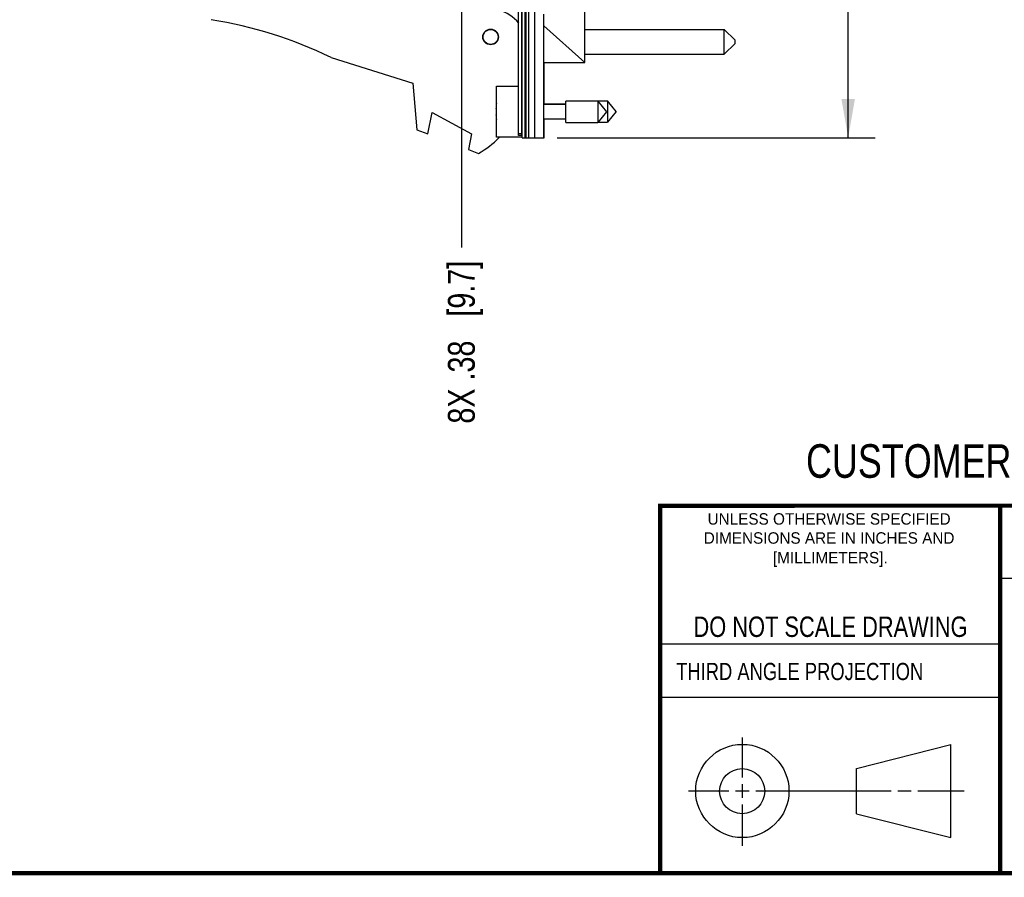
# Model space of a CAD drawing. Header units: inches. Extents: x 0.2 to 16.8, y 0.2 to 10.8.
# Tile 10 of 38: x 8.5 to 13.1, y 0.2 to 4.2. Entities that reach past the tile are written whole.
import ezdxf

# ---------------------------------------------------------------- set-up
doc = ezdxf.new("R2010")
doc.units = ezdxf.units.IN
doc.header["$LTSCALE"] = 0.935
doc.header["$MEASUREMENT"] = 0
doc.layers.get('0').update_dxf_attribs({"linetype": 'CONTINUOUS'})
doc.layers.add('DIMENSIONS', color=7, linetype='CONTINUOUS')
doc.styles.get("Standard").update_dxf_attribs({"font": 'txt', "width": 0.8})
doc.styles.add('TEXTSTYLE_2', font='txt')
doc.dimstyles.new('DIMSTYLE_1', dxfattribs={"dimtxt": 0.125, "dimasz": 0.18, "dimexe": 0.125, "dimexo": 0.0625, "dimgap": 0.09, "dimtad": 0, "dimtih": 1, "dimtoh": 1, "dimzin": 4, "dimdsep": 46, "dimtxsty": 'STANDARD', "dimblk": '_FILLED', "dimblk1": '_FILLED', "dimblk2": '_FILLED', "dimcen": 0.09, "dimadec": 0, "dimazin": 0, "dimtp": 0.01, "dimtm": 0.01, "dimtfac": 1, "dimtofl": 0, "dimtmove": 0, "dimatfit": 3, "dimldrblk": '_FILLED', "dimfxl": 1, "dimtolj": 1, "dimtzin": 4, "dimarcsym": 0})
doc.dimstyles.new('DIMSTYLE_2', dxfattribs={"dimtxt": 0.125, "dimasz": 0.18, "dimexe": 0.125, "dimexo": 0.0625, "dimgap": 0.0625, "dimtad": 0, "dimtih": 1, "dimtoh": 1, "dimzin": 4, "dimdsep": 46, "dimtxsty": 'STANDARD', "dimblk": '_FILLED', "dimblk1": '_FILLED', "dimblk2": '_FILLED', "dimcen": 0.09, "dimadec": 0, "dimazin": 0, "dimtp": 0.01, "dimtm": 0.01, "dimtfac": 1, "dimtofl": 0, "dimtmove": 0, "dimatfit": 3, "dimldrblk": '_FILLED', "dimfxl": 1, "dimtolj": 1, "dimtzin": 4, "dimarcsym": 0})

# ---------------------------------------------------------------- blocks, each defined once
blk = doc.blocks.new('*D8')
at = {"layer": 'DIMENSIONS', "color": 2, "linetype": 'CONTINUOUS'}
blk.add_line((7.3392, 6.5673), (8.2273, 6.5673), dxfattribs=at)
at = {"layer": 'DIMENSIONS', "color": 2, "linetype": 'CONTINUOUS', "insert": (8.2898, 6.6298), "char_height": 0.125, "width": 1.125, "attachment_point": 1, "line_spacing_factor": 0.9}
blk.add_mtext('2.76{\\Ftxt.shx;\\W1.000000;\\H0.125000; }[70.2]', dxfattribs=at)
blk = doc.blocks.new('_FILLED')
at = {"color": 0, "linetype": 'BYBLOCK'}
blk.add_solid([(0, 0), (-1, 0.174), (-1, -0.174)], dxfattribs=at)
blk = doc.blocks.new('*D9')
at = {"layer": 'DIMENSIONS', "color": 2, "linetype": 'CONTINUOUS'}
blk.add_line((7.3392, 7.1173), (8.2273, 7.1173), dxfattribs=at)
at = {"layer": 'DIMENSIONS', "color": 2, "linetype": 'CONTINUOUS', "insert": (8.2898, 7.1798), "char_height": 0.125, "width": 1.125, "attachment_point": 1, "line_spacing_factor": 0.9}
blk.add_mtext('3.31{\\Ftxt.shx;\\W1.000000;\\H0.125000; }[84.1]', dxfattribs=at)
blk = doc.blocks.new('*D22')
at = {"layer": 'DIMENSIONS', "color": 2, "linetype": 'CONTINUOUS'}
for p, q in [((11.0023, 8.7485), (12.4826, 8.7485)), ((12.3576, 8.7485), (12.3576, 6.341)), ((12.3576, 3.6836), (12.3576, 6.091)), ((11.0023, 3.6836), (12.4826, 3.6836))]:
    blk.add_line(p, q, dxfattribs=at)
at = {"layer": 'DIMENSIONS', "color": 2, "linetype": 'CONTINUOUS', "xscale": 0.18, "yscale": 0.18, "zscale": 0.18}
for p, rotation in [((12.3576, 8.7485), 90), ((12.3576, 3.6836), 270)]:
    blk.add_blockref('_FILLED', p, dxfattribs=dict(at, rotation=rotation))
at = {"layer": 'DIMENSIONS', "color": 2, "linetype": 'CONTINUOUS', "insert": (12.3576, 6.2785), "char_height": 0.125, "width": 1.225, "attachment_point": 2, "line_spacing_factor": 0.9}
blk.add_mtext('5.06{\\Ftxt.shx;\\W1.000000;\\H0.125000; }[128.6]', dxfattribs=at)
blk = doc.blocks.new('*D27')
at = {"layer": 'DIMENSIONS', "color": 2, "linetype": 'CONTINUOUS'}
blk.add_line((10.5564, 4.7528), (10.5564, 3.1731), dxfattribs=at)
at = {"layer": 'DIMENSIONS', "color": 2, "linetype": 'CONTINUOUS', "insert": (10.4939, 3.1106), "char_height": 0.125, "width": 1.225, "attachment_point": 3, "rotation": 90, "line_spacing_factor": 0.9}
blk.add_mtext('8X .38{\\Ftxt.shx;\\W1.000000;\\H0.125000; }[9.7]', dxfattribs=at)

msp = doc.modelspace()

# ---------------------------------------------------------------- linework, layer by layer
at = {"color": 7, "linetype": 'CONTINUOUS'}
for p, q in [((10.8233, 3.6936), (10.8233, 8.7385)), ((10.8388, 3.6936), (10.8388, 8.7385)), ((10.8398, 3.6836), (10.8398, 8.7485)), ((10.8698, 8.7485), (10.8698, 3.6836)), ((11.1308, 4.0336), (11.1308, 4.6126)), ((10.9398, 3.6836), (10.9398, 4.2585)), ((10.9398, 4.2043), (11.1308, 4.0336)), ((11.1308, 4.1874), (11.7808, 4.1874)), ((11.8308, 4.1374), (11.7808, 4.1874)), ((11.7808, 4.0724), (11.7808, 4.1874)), ((11.8308, 4.1224), (11.8308, 4.1373)), ((11.8308, 4.1224), (11.7808, 4.0724)), ((9.9497, 4.0573), (10.3298, 3.9376)), ((11.1308, 4.0724), (11.7808, 4.0724)), ((10.9428, 4.0336), (11.1308, 4.0336)), ((10.9428, 3.8394), (10.9428, 4.0336)), ((10.3298, 3.9376), (10.3498, 3.7206)), ((10.7198, 3.9229), (10.8233, 3.9229)), ((10.7198, 3.6859), (10.7198, 3.9229)), ((11.1915, 3.8536), (11.0435, 3.8536)), ((11.0435, 3.7551), (11.0435, 3.8536)), ((11.0885, 3.8548), (11.2365, 3.8548)), ((11.0885, 3.8536), (11.0885, 3.8548)), ((11.1915, 3.8536), (11.2328, 3.8044)), ((11.1915, 3.8536), (11.1915, 3.7551)), ((11.2778, 3.8056), (11.2365, 3.8548)), ((11.2365, 3.8548), (11.2365, 3.7563)), ((10.7198, 3.8181), (10.7177, 3.8181)), ((10.9398, 3.8394), (11.0435, 3.8394)), ((10.9428, 3.8406), (11.0435, 3.8406)), ((11.2778, 3.8056), (11.2365, 3.7563)), ((10.3998, 3.7013), (10.4198, 3.8013)), ((10.4198, 3.8013), (10.6037, 3.7013)), ((10.7177, 3.7906), (10.7198, 3.7906)), ((11.0435, 3.7693), (10.9398, 3.7693)), ((10.9428, 3.6836), (10.9428, 3.7693)), ((11.2328, 3.8044), (11.1915, 3.7551)), ((10.3498, 3.7206), (10.3998, 3.7013)), ((11.0435, 3.7551), (11.1915, 3.7551)), ((11.1925, 3.7563), (11.2365, 3.7563)), ((10.6037, 3.7013), (10.5892, 3.6285)), ((10.8398, 3.6859), (10.7198, 3.6859)), ((10.8388, 3.6936), (10.8233, 3.6936)), ((10.8398, 3.6836), (10.9428, 3.6836)), ((10.5892, 3.6285), (10.6358, 3.6106)), ((12.3963, 0.7462), (12.8358, 0.859)), ((12.8358, 0.4248), (12.8358, 0.859)), ((12.3963, 0.5362), (12.3963, 0.7462)), ((12.3963, 0.5362), (12.8358, 0.4248))]:
    msp.add_line(p, q, dxfattribs=at)
at = {"color": 9, "linetype": 'CONTINUOUS'}
for p, q in [((10.8518, 8.7485), (10.8518, 3.6836)), ((10.8578, 3.6836), (10.8578, 8.7485)), ((10.899, 3.6836), (10.899, 4.278)), ((10.8233, 3.7036), (10.8388, 3.7036))]:
    msp.add_line(p, q, dxfattribs=at)
at = {"color": 2, "linetype": 'CONTINUOUS'}
for p, q in [((13.0653, 1.6329), (16.75, 1.6329)), ((11.482, 1.3265), (13.0653, 1.3265)), ((13.0653, 1.0776), (11.482, 1.0776)), ((11.8648, 0.7044), (11.8648, 0.8912)), ((11.6146, 0.6419), (11.8023, 0.6419)), ((11.8335, 0.6419), (11.896, 0.6419)), ((11.8648, 0.6106), (11.8648, 0.6731)), ((11.9273, 0.6419), (12.5575, 0.6419)), ((12.5888, 0.6419), (12.6513, 0.6419)), ((12.6825, 0.6419), (12.8983, 0.6419)), ((11.8648, 0.3866), (11.8648, 0.5794))]:
    msp.add_line(p, q, dxfattribs=at)
at = {"color": 7, "linetype": 'CONTINUOUS', "const_width": 0.02}
for points in [[(11.4718, 1.9702), (16.75, 1.9707)], [(11.482, 0.25), (11.482, 1.9707)], [(13.0653, 1.9707), (13.0653, 0.2586)], [(0.25, 0.2586), (16.75, 0.2586)]]:
    msp.add_lwpolyline(points, dxfattribs=at)
at = {"color": 7, "linetype": 'CONTINUOUS'}
for centre, radius in [((10.6928, 4.1526), 0.0365), ((10.6928, 4.1526), 0.035), ((11.8648, 0.6419), 0.2171), ((11.8642, 0.6412), 0.105)]:
    msp.add_circle(centre, radius, dxfattribs=at)
for centre, radius, start, end in [((10.6848, 4.1033), 0.18, 39.107, 75.5225), ((9.0684, 2.233), 2.026, 64.2145, 80.8167), ((11.0301, 3.8044), 0.3127, 173.0375, 177.4743), ((11.0301, 3.8044), 0.3127, 182.5257, 186.9624), ((10.4148, 4.0026), 0.45, 299.4136, 315.0034)]:
    msp.add_arc(centre, radius, start, end, dxfattribs=at)

# ---------------------------------------------------------------- texts
at = {"color": 7, "linetype": 'CONTINUOUS', "attachment_point": 2, "line_spacing_factor": 0.9}
for s, insert, char_height, width in [('CUSTOMER DRAWING', (13.0668, 2.2564), 0.15625, 2), ('DO NOT SCALE DRAWING', (12.2754, 1.4542), 0.095, 1.52)]:
    msp.add_mtext(s, dxfattribs=dict(at, insert=insert, char_height=char_height, width=width))
at = {"color": 2, "linetype": 'CONTINUOUS', "char_height": 0.053254, "attachment_point": 2, "line_spacing_factor": 0.9, "style": 'TEXTSTYLE_2'}
for s, insert, width in [('UNLESS OTHERWISE SPECIFIED', (12.2688, 1.9352), 1.384604), ('DIMENSIONS ARE IN INCHES AND', (12.2688, 1.8465), 1.491112), ('[MILLIMETERS].', (12.2746, 1.7548), 0.745556)]:
    msp.add_mtext(s, dxfattribs=dict(at, insert=insert, width=width))
at = {"color": 2, "linetype": 'CONTINUOUS', "insert": (11.5564, 1.2384), "char_height": 0.08, "width": 1.408, "attachment_point": 1, "line_spacing_factor": 0.9}
msp.add_mtext('THIRD ANGLE PROJECTION', dxfattribs=at)

# ---------------------------------------------------------------- dimensions: what is measured, and where the dimension line sits
at = {"layer": 'DIMENSIONS', "color": 2, "linetype": 'CONTINUOUS'}
dim = msp.add_linear_dim(base=(12.3576, 3.6836), p1=(10.9398, 8.7485), p2=(10.9398, 3.6836), angle=270, dimstyle='DIMSTYLE_2', dxfattribs=at)
dim.commit()
dim.dimension.update_dxf_attribs({"geometry": '*D22', "text_midpoint": (12.3576, 6.216), "dimtype": 160})
for feature_location, picture, middle in [((7.3392, 7.1173), '*D9', (8.8523, 7.1173)), ((7.3392, 6.5673), '*D8', (8.8523, 6.5673))]:
    dim = msp.add_ordinate_dim(feature_location=feature_location, offset=(0.8882, 0), dtype=0, origin=(7.2767, 3.8044), dimstyle='DIMSTYLE_1', override={"dimtad": 1, "dimtih": 0, "dimtoh": 0}, dxfattribs=at)
    dim.commit()
    dim.dimension.update_dxf_attribs({"geometry": picture, "text_midpoint": middle})
dim = msp.add_ordinate_dim(feature_location=(10.5564, 4.7528), offset=(0, -1.5798), dtype=1, origin=(10.9398, 4.8153), text='8X <>', dimstyle='DIMSTYLE_1', override={"dimtad": 1, "dimtih": 0, "dimtoh": 0}, dxfattribs=at)
dim.commit()
dim.dimension.update_dxf_attribs({"geometry": '*D27', "text_midpoint": (10.5564, 2.4981)})

doc.saveas('drawing.dxf')
